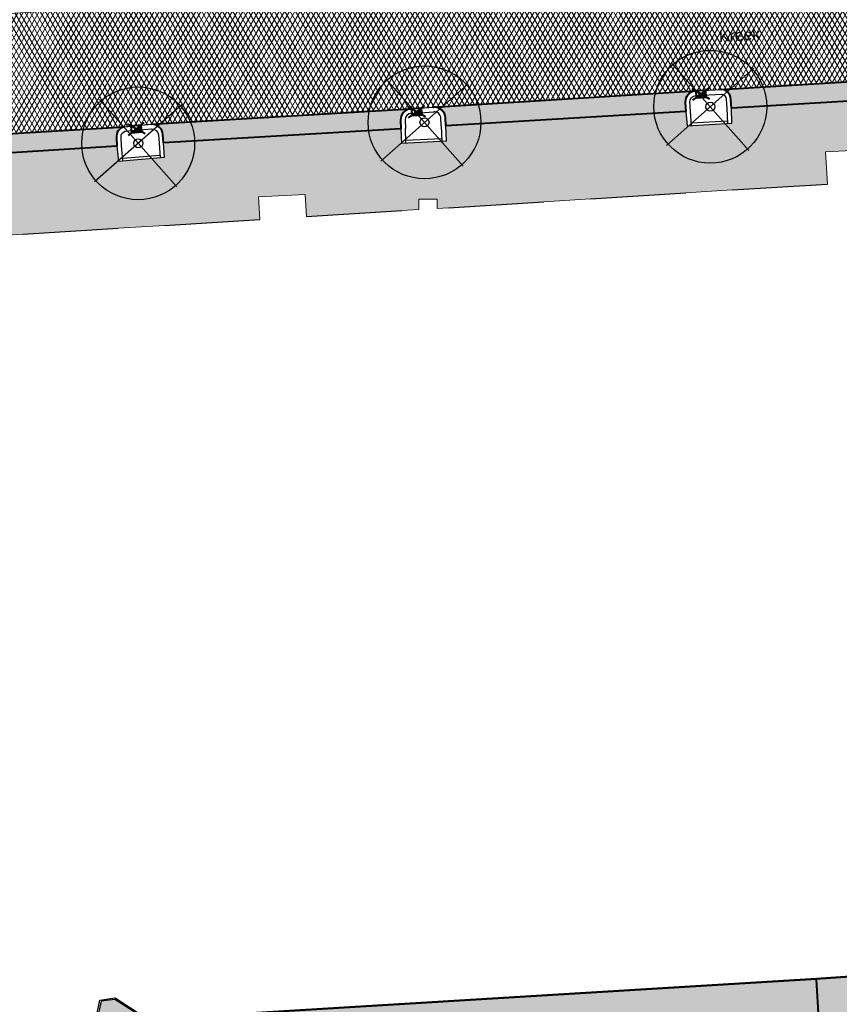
# Model space of a CAD drawing. Header units: metres. Extents: x -1 to 162893, y -2 to 502950.
# Tile 84 of 107: x 162574 to 162610, y 502707 to 502751. Entities that reach past the tile are written whole.
import ezdxf

# ---------------------------------------------------------------- set-up
doc = ezdxf.new("R2010")
doc.units = ezdxf.units.M
for name, color, linetype, lineweight in [('V-BH-IE-TERREINAFSCHEIDING_KUNSTMATIG_HEKWERK-G', 20, 'Continuous', 40), ('V-BH-RI-GWA_KOLK-S', 30, 'Continuous', 40), ('V-BH-VH-KANTOPSLUITING_OPSLUITBAND_100X200-G', 150, 'Continuous', 30), ('V-BH-VH-KANTOPSLUITING_OPSLUITBAND_60X200-G', 150, 'Continuous', 30), ('V-BH-VH-KANTOPSLUITING_TROTTOIRBAND_180 200-G', 6, 'Continuous', 30), ('V-BH-VH-KANTOPSLUITING_VOORKANTBAND-G', 2, 'Continuous', 30), ('V-BH-VH-MATERIAALGRENS-G', 7, 'Continuous', 30), ('V-WE-GR-BOOM-S', 1, 'Continuous', 30), ('V-WE-VH-GESLOTENVERHARDING_ASFALT-A-200', 12, 'Continuous', 18), ('V-WE-VH-OPENVERHARDING_BETONSTRAATSTEEN-A', 92, 'Continuous', 18), ('V-WE-VH-OPENVERHARDING_TEGEL-A', 92, 'Continuous', 18), ('V01-WE-VH-OPENVERHARDING_TEGEL-A', 92, 'Continuous', 18), ('X-XX-AL-LEGENDA-G', 7, 'Continuous', 0)]:
    doc.layers.add(name, color=color, linetype=linetype, lineweight=lineweight)
for name, color, linetype, lineweight, true_color in [('V-BH-VH-VERHARDING_BETONSTRAATSTEEN-A-Grijs-opritjes', 253, 'Continuous', 40, 0x828282), ('V-WE-VH-VERHARDING_ASFALT-A', 252, 'Continuous', 13, 0x696969), ('V-WE-VH-VERHARDING_TEGEL_300x300x45_GRIJS-A', 253, 'Continuous', 13, 0x828282), ('V-WE-VH-VERHARDING_TEGEL_300x300x60_GRIJS-A', 15, 'Continuous', 13, 0x815656)]:
    doc.layers.add(name, color=color, linetype=linetype, lineweight=lineweight, true_color=true_color)
doc.styles.add('StyleArial', font='arial.ttf')
pattern_1 = [(0, (0, 0), (0.3, 0.15), [0.3, -0.3]), (90, (0, 0), (-0.3, 2e-17), [])]

# ---------------------------------------------------------------- blocks, each defined once
blk = doc.blocks.new('V-SRI-KOLK_TROTTOIR-SO23')
at = {"layer": 'V-BH-RI-GWA_KOLK-S', "linetype": 'Continuous'}
blk.add_hatch(color=256, dxfattribs=at).paths.add_polyline_path([(-0.217, -0.162), (0.233, -0.138), (0.217, 0.162)])
at = {"layer": 'V-BH-RI-GWA_KOLK-S', "ltscale": 0.02}
for p, q in [((0.388, -0.229), (-0.388, 0.229)), ((-0.361, -0.27), (0.361, 0.27))]:
    blk.add_line(p, q, dxfattribs=at)
at = {"layer": 'V-BH-RI-GWA_KOLK-S', "ltscale": 0.2}
blk.add_line((0.217, 0.162), (-0.217, -0.162), dxfattribs=at)
at = {"layer": 'V-BH-RI-GWA_KOLK-S', "ltscale": 0.2, "flags": 128}
blk.add_lwpolyline([(0.217, 0.162), (-0.233, 0.138), (-0.217, -0.162), (0.233, -0.138), (0.217, 0.162)], dxfattribs=at)
blk = doc.blocks.new('V-SRI-KOLK_TROTTOIR-SO24')
at = {"layer": 'V-BH-RI-GWA_KOLK-S', "linetype": 'Continuous'}
blk.add_hatch(color=256, dxfattribs=at).paths.add_polyline_path([(-0.214, -0.165), (0.235, -0.135), (0.214, 0.165)])
at = {"layer": 'V-BH-RI-GWA_KOLK-S', "ltscale": 0.02}
for p, q in [((0.391, -0.224), (-0.391, 0.224)), ((-0.357, -0.274), (0.357, 0.274))]:
    blk.add_line(p, q, dxfattribs=at)
at = {"layer": 'V-BH-RI-GWA_KOLK-S', "ltscale": 0.2}
blk.add_line((0.214, 0.165), (-0.214, -0.165), dxfattribs=at)
at = {"layer": 'V-BH-RI-GWA_KOLK-S', "ltscale": 0.2, "flags": 128}
blk.add_lwpolyline([(0.214, 0.165), (-0.235, 0.135), (-0.214, -0.165), (0.235, -0.135), (0.214, 0.165)], dxfattribs=at)
blk = doc.blocks.new('V-SRI-KOLK_TROTTOIR-SO25')
at = {"layer": 'V-BH-RI-GWA_KOLK-S', "linetype": 'Continuous'}
blk.add_hatch(color=256, dxfattribs=at).paths.add_polyline_path([(-0.209, -0.171), (0.239, -0.127), (0.209, 0.171)])
at = {"layer": 'V-BH-RI-GWA_KOLK-S', "ltscale": 0.02}
for p, q in [((0.398, -0.212), (-0.398, 0.212)), ((-0.349, -0.285), (0.349, 0.285))]:
    blk.add_line(p, q, dxfattribs=at)
at = {"layer": 'V-BH-RI-GWA_KOLK-S', "ltscale": 0.2}
blk.add_line((0.209, 0.171), (-0.209, -0.171), dxfattribs=at)
at = {"layer": 'V-BH-RI-GWA_KOLK-S', "ltscale": 0.2, "flags": 128}
blk.add_lwpolyline([(0.209, 0.171), (-0.239, 0.127), (-0.209, -0.171), (0.239, -0.127), (0.209, 0.171)], dxfattribs=at)
blk = doc.blocks.new('V-SGR-BOOM_00145')
at = {"layer": 'V-WE-GR-BOOM-S', "ltscale": 0.0025}
for p, q in [((1.712, -1.936), (-1.712, 1.936)), ((1.936, 1.712), (-1.936, -1.712))]:
    blk.add_line(p, q, dxfattribs=at)
at = {"layer": 'V-WE-GR-BOOM-S', "ltscale": 2.5}
for radius in [2.5, 0.2]:
    blk.add_circle((0, 0), radius, dxfattribs=at)
blk = doc.blocks.new('V-SGR-BOOM_00146')
at = {"layer": 'V-WE-GR-BOOM-S', "ltscale": 0.0025}
for p, q in [((1.712, -1.936), (-1.712, 1.936)), ((1.936, 1.712), (-1.936, -1.712))]:
    blk.add_line(p, q, dxfattribs=at)
at = {"layer": 'V-WE-GR-BOOM-S', "ltscale": 2.5}
for radius in [2.5, 0.2]:
    blk.add_circle((0, 0), radius, dxfattribs=at)
blk = doc.blocks.new('V-SGR-BOOM_00148')
at = {"layer": 'V-WE-GR-BOOM-S', "ltscale": 0.0025}
for p, q in [((1.712, -1.936), (-1.712, 1.936)), ((1.936, 1.712), (-1.936, -1.712))]:
    blk.add_line(p, q, dxfattribs=at)
at = {"layer": 'V-WE-GR-BOOM-S', "ltscale": 2.5}
for radius in [2.5, 0.2]:
    blk.add_circle((0, 0), radius, dxfattribs=at)

msp = doc.modelspace()

# ---------------------------------------------------------------- hatches: boundary and pattern name
at = {"layer": 'V-WE-VH-GESLOTENVERHARDING_ASFALT-A-200'}
h = msp.add_hatch(dxfattribs=at)
h.set_pattern_fill('AVH-ASFALT-SO', color=256, scale=0.2, pattern_type=2)
h.set_pattern_definition([(60, (0, 0), (-0.17320508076, 0.1), []), (120, (0, 0), (-0.17320508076, -0.1), [])])
edge = h.paths.add_edge_path()
edge.add_line((162552.483, 502749.607), (162552.482, 502749.624))
edge.add_line((162552.482, 502749.624), (162568.766, 502750.628))
edge.add_line((162568.766, 502750.628), (162569.299, 502750.62))
edge.add_line((162569.299, 502750.62), (162572.936, 502750.87))
edge.add_line((162572.936, 502750.87), (162579.92, 502751.285))
edge.add_line((162579.92, 502751.285), (162583.667, 502751.501))
edge.add_line((162583.667, 502751.501), (162584.147, 502751.588))
edge.add_line((162584.147, 502751.588), (162613.622, 502753.385))
edge.add_line((162613.622, 502753.385), (162614.108, 502753.44))
edge.add_line((162614.108, 502753.44), (162616.483, 502753.582))
edge.add_line((162616.483, 502753.582), (162617.177, 502753.638))
edge.add_arc((162616.692, 502759.653), 6.034, 274.6133, 318.7896)
edge.add_line((162621.231, 502755.677), (162621.669, 502746.376))
edge.add_arc((162617.031, 502741.683), 6.599, 45.3394, 85.9734)
edge.add_line((162617.494, 502748.265), (162616.269, 502748.222))
edge.add_line((162616.269, 502748.222), (162604.791, 502747.509))
edge.add_line((162604.791, 502747.509), (162603.615, 502747.445))
edge.add_line((162603.615, 502747.445), (162592.024, 502746.725))
edge.add_line((162592.024, 502746.725), (162590.947, 502746.653))
edge.add_line((162590.947, 502746.653), (162579.493, 502745.97))
edge.add_line((162579.493, 502745.97), (162578.313, 502745.855))
edge.add_line((162578.313, 502745.855), (162566.914, 502745.182))
edge.add_line((162566.914, 502745.182), (162565.829, 502745.112))
edge.add_line((162565.829, 502745.112), (162554.222, 502744.393))
edge.add_line((162554.222, 502744.393), (162552.822, 502744.289))
edge.add_line((162552.822, 502744.289), (162552.483, 502749.607))
at = {"layer": 'V-WE-VH-OPENVERHARDING_BETONSTRAATSTEEN-A'}
h = msp.add_hatch(dxfattribs=at)
h.set_pattern_fill('AVH-BSS_KEIFORMAAT_HALFST', color=256, scale=2, angle=90, pattern_type=2)
h.set_pattern_definition([(90, (0, 0), (-0.21, 0.21), [0.21, -0.21]), (180, (0, 0), (-3e-17, -0.21), [])])
edge = h.paths.add_edge_path()
edge.add_arc((162604.747, 502747.081), 0.431, 358.4334, 444.0858)
edge.add_line((162604.791, 502747.509), (162616.269, 502748.222))
edge.add_arc((162616.323, 502747.736), 0.489, 96.3125, 183.7724)
edge.add_line((162615.835, 502747.704), (162615.852, 502747.322))
edge.add_line((162615.852, 502747.322), (162605.208, 502746.681))
edge.add_line((162605.208, 502746.681), (162605.177, 502747.069))
edge = h.paths.add_edge_path()
edge.add_arc((162592.039, 502746.225), 0.5, 2.6236, 93.8247)
edge.add_line((162592.005, 502746.724), (162592.024, 502746.725))
edge.add_line((162592.024, 502746.725), (162603.615, 502747.445))
edge.add_arc((162603.66, 502746.949), 0.498, 95.2034, 181.6828)
edge.add_line((162603.162, 502746.934), (162603.193, 502746.534))
edge.add_line((162603.193, 502746.534), (162592.554, 502745.905))
edge.add_line((162592.554, 502745.905), (162592.538, 502746.248))
edge = h.paths.add_edge_path()
edge.add_arc((162579.519, 502745.469), 0.501, 4.6585, 93.0005)
edge.add_line((162579.493, 502745.97), (162590.947, 502746.653))
edge.add_line((162590.947, 502746.653), (162591.018, 502746.658))
edge.add_arc((162591.051, 502746.159), 0.5, 93.8247, 181.784)
edge.add_line((162590.551, 502746.143), (162590.551, 502746.146))
edge.add_line((162590.551, 502746.146), (162590.563, 502745.773))
edge.add_line((162590.563, 502745.773), (162580.046, 502745.149))
edge.add_line((162580.046, 502745.149), (162580.019, 502745.51))
edge = h.paths.add_edge_path()
edge.add_arc((162566.909, 502744.656), 0.526, 7.2993, 89.5024)
edge.add_line((162566.914, 502745.182), (162578.313, 502745.855))
edge.add_arc((162578.391, 502745.434), 0.428, 100.5277, 189.66)
edge.add_line((162577.969, 502745.362), (162577.982, 502745))
edge.add_line((162577.982, 502745), (162567.457, 502744.331))
edge.add_line((162567.457, 502744.331), (162567.431, 502744.723))
edge = h.paths.add_edge_path()
edge.add_arc((162554.231, 502743.869), 0.524, 4.935, 90.9596)
edge.add_line((162554.222, 502744.393), (162565.829, 502745.112))
edge.add_arc((162565.934, 502744.568), 0.554, 100.8989, 178.6671)
edge.add_line((162565.38, 502744.581), (162565.419, 502744.194))
edge.add_line((162565.419, 502744.194), (162554.766, 502743.533))
edge.add_line((162554.766, 502743.533), (162554.753, 502743.914))
at = {"layer": 'V-WE-VH-OPENVERHARDING_TEGEL-A'}
h = msp.add_hatch(dxfattribs=at)
h.set_pattern_fill('AVH-TEGEL_300X300_HALFST', color=256, pattern_type=2)
h.set_pattern_definition(pattern_1)
h.paths.add_polyline_path([(162554.566, 502743.521), (162565.419, 502744.194), (162565.47, 502743.553), (162567.496, 502743.696), (162567.457, 502744.331), (162577.982, 502745), (162578.048, 502744.337), (162580.095, 502744.507), (162580.046, 502745.149), (162590.563, 502745.773), (162590.585, 502745.132), (162592.585, 502745.23), (162592.554, 502745.905), (162603.193, 502746.534), (162603.245, 502745.901), (162605.229, 502746.018), (162605.208, 502746.681), (162616.052, 502747.334), (162616.205, 502744.855), (162615.895, 502744.84), (162615.945, 502743.722), (162615.758, 502743.71), (162611.81, 502743.464), (162611.723, 502744.862), (162609.381, 502744.745), (162609.47, 502743.318), (162605.248, 502743.055), (162603.182, 502742.926), (162598.96, 502742.663), (162596.894, 502742.534), (162592.673, 502742.27), (162592.166, 502742.238), (162592.166, 502742.642), (162591.366, 502742.642), (162591.366, 502742.188), (162590.607, 502742.141), (162586.385, 502741.878), (162586.324, 502742.851), (162584.257, 502742.75), (162584.319, 502741.749), (162580.097, 502741.486), (162578.031, 502741.357), (162573.809, 502741.094), (162571.743, 502740.965), (162567.522, 502740.701), (162565.456, 502740.572), (162561.234, 502740.309), (162559.168, 502740.18), (162554.79, 502739.91)])
at = {"layer": 'V01-WE-VH-OPENVERHARDING_TEGEL-A'}
h = msp.add_hatch(dxfattribs=at)
h.set_pattern_fill('AVH-TEGEL_300X300_HALFST', color=256, pattern_type=2)
h.set_pattern_definition(pattern_1)
edge = h.paths.add_edge_path()
edge.add_arc((162627.381, 502775.541), 0.5, 92.7897, 183.9482)
edge.add_line((162626.882, 502775.506), (162626.882, 502775.506))
edge.add_line((162626.882, 502775.506), (162626.882, 502775.506))
edge.add_arc((162627.423, 502775.506), 0.541, 179.9331, 180.0669)
edge.add_line((162626.882, 502775.505), (162626.2, 502787.031))
edge.add_line((162626.2, 502787.031), (162626.195, 502787.103))
edge.add_arc((162626.694, 502787.136), 0.5, 183.727, 273.2892)
edge.add_line((162626.723, 502786.637), (162626.661, 502786.632))
edge.add_line((162626.661, 502786.632), (162626.704, 502786.635))
edge.add_line((162626.704, 502786.635), (162627.164, 502786.67))
edge.add_line((162627.164, 502786.67), (162627.803, 502776.062))
edge.add_line((162627.803, 502776.062), (162627.356, 502776.04))
edge = h.paths.add_edge_path()
edge.add_arc((162627.48, 502774.467), 0.5, 189.5311, 274.4349)
edge.add_line((162627.518, 502773.968), (162627.929, 502774))
edge.add_line((162627.929, 502774), (162628.572, 502763.431))
edge.add_line((162628.572, 502763.431), (162628.134, 502763.406))
edge.add_arc((162628.162, 502762.907), 0.5, 93.2452, 182.8979)
edge.add_line((162627.662, 502762.882), (162627.662, 502762.891))
edge.add_line((162627.662, 502762.891), (162626.986, 502774.373))
edge.add_arc((162627.439, 502774.433), 0.457, 187.606, 188.6542)
edge.add_line((162626.987, 502774.365), (162626.988, 502774.359))
edge.add_line((162626.988, 502774.359), (162626.99, 502774.346))
edge.add_line((162626.99, 502774.346), (162626.996, 502774.32))
edge.add_line((162626.996, 502774.32), (162626.999, 502774.306))
edge.add_line((162626.999, 502774.306), (162627.003, 502774.294))
edge.add_line((162627.003, 502774.294), (162627.012, 502774.268))
edge.add_line((162627.012, 502774.268), (162627.019, 502774.252))
edge.add_line((162627.019, 502774.252), (162626.997, 502774.317))
edge.add_arc((162627.439, 502774.433), 0.457, 192.4768, 194.8244, ccw=False)
edge.add_line((162626.993, 502774.335), (162626.986, 502774.384))
edge = h.paths.add_edge_path()
edge.add_arc((162629.707, 502737.833), 0.5, 93.5215, 181.2029)
edge.add_line((162629.207, 502737.822), (162629.206, 502737.882))
edge.add_line((162629.206, 502737.882), (162627.715, 502761.844))
edge.add_line((162627.715, 502761.844), (162627.714, 502761.861))
edge.add_arc((162628.214, 502761.886), 0.5, 182.8979, 273.2671)
edge.add_line((162628.242, 502761.387), (162628.696, 502761.413))
edge.add_line((162628.696, 502761.413), (162630.106, 502738.358))
edge.add_line((162630.106, 502738.358), (162629.676, 502738.332))
h.paths.add_polyline_path([(-0.819, -1.554), (47.99, -1.554), (47.99, 3.362), (-0.819, 3.362)], flags=9)
h = msp.add_hatch(dxfattribs=at)
h.set_pattern_fill('AVH-TEGEL_300X300_HALFST', color=256, pattern_type=2)
h.set_pattern_definition(pattern_1)
edge = h.paths.add_edge_path()
edge.add_arc((162551.443, 502714.761), 0.579, 268.3276, 278.4248)
edge.add_line((162551.528, 502714.188), (162556.303, 502714.513))
edge.add_line((162556.303, 502714.513), (162556.577, 502710.125))
edge.add_line((162556.577, 502710.125), (162556.776, 502710.137))
edge.add_line((162556.776, 502710.137), (162557.171, 502705.029))
edge.add_line((162557.171, 502705.029), (162577.095, 502706.273))
edge.add_line((162577.095, 502706.273), (162577.219, 502706.826))
edge.add_line((162577.219, 502706.826), (162577.279, 502707.091))
edge.add_line((162577.279, 502707.091), (162577.887, 502707.176))
edge.add_line((162577.887, 502707.176), (162579.165, 502706.351))
edge.add_line((162579.165, 502706.351), (162579.781, 502706.383))
edge.add_line((162579.781, 502706.383), (162580.016, 502706.296))
edge.add_line((162580.016, 502706.296), (162608.977, 502708.062))
edge.add_line((162608.977, 502708.062), (162610.47, 502708.153))
edge.add_line((162610.47, 502708.153), (162610.507, 502708.155))
edge.add_line((162610.507, 502708.155), (162610.687, 502705.235))
edge.add_line((162610.687, 502705.235), (162610.631, 502705.171))
edge.add_line((162610.631, 502705.171), (162578.958, 502703.107))
edge.add_line((162578.958, 502703.107), (162578.952, 502703.109))
edge.add_line((162578.952, 502703.109), (162577.163, 502703.006))
edge.add_line((162577.163, 502703.006), (162577.074, 502703.001))
edge.add_arc((162576.928, 502702.884), 0.188, 38.7735, 147.1295)
edge.add_line((162576.771, 502702.986), (162575.495, 502702.92))
edge.add_line((162575.495, 502702.92), (162575.003, 502702.894))
edge.add_arc((162574.94, 502702.718), 0.188, 70.2321, 115.7182)
edge.add_line((162574.859, 502702.887), (162572.944, 502702.787))
edge.add_arc((162572.91, 502702.603), 0.187, 79.585, 106.3653)
edge.add_line((162572.857, 502702.783), (162570.858, 502702.679))
edge.add_line((162570.858, 502702.679), (162544.906, 502701.089))
edge.add_line((162544.906, 502701.089), (162541.413, 502700.873))
edge.add_line((162541.413, 502700.873), (162540.965, 502708.052))
edge.add_line((162540.965, 502708.052), (162539.975, 502707.992))
edge.add_line((162539.975, 502707.992), (162539.79, 502710.978))
edge.add_line((162539.79, 502710.978), (162539.647, 502712.963))
edge.add_line((162539.647, 502712.963), (162539.612, 502713.51))
edge.add_line((162539.612, 502713.51), (162544.761, 502713.789))
edge.add_line((162544.761, 502713.789), (162551.426, 502714.182))

# ---------------------------------------------------------------- linework, layer by layer
at = {"layer": 'V-BH-IE-TERREINAFSCHEIDING_KUNSTMATIG_HEKWERK-G', "flags": 128}
msp.add_lwpolyline([(162609.084, 502706.311), (162608.977, 502708.062)], dxfattribs=at)
at = {"layer": 'V-BH-VH-KANTOPSLUITING_OPSLUITBAND_100X200-G'}
for p, q in [((162605.026, 502746.106), (162603.437, 502746.012)), ((162592.381, 502745.32), (162590.781, 502745.242)), ((162579.888, 502744.59), (162578.237, 502744.453))]:
    msp.add_line(p, q, dxfattribs=at)
at = {"layer": 'V-BH-VH-KANTOPSLUITING_OPSLUITBAND_60X200-G', "flags": 128}
msp.add_lwpolyline([(162556.831, 502710.2), (162557.226, 502705.093), (162577.046, 502706.33), (162577.16, 502706.839), (162577.23, 502707.145), (162577.901, 502707.239), (162579.181, 502706.412), (162579.79, 502706.444), (162580.025, 502706.357), (162608.973, 502708.122), (162610.466, 502708.213), (162621.391, 502708.879), (162621.774, 502710.815), (162622.094, 502712.78), (162622.258, 502714.233), (162622.329, 502715.115), (162622.408, 502717.641), (162622.354, 502719.452), (162620.803, 502743.956), (162618.476, 502743.821), (162618.408, 502744.903), (162615.958, 502744.783), (162616.005, 502743.725)], dxfattribs=at)
at = {"layer": 'V-BH-VH-KANTOPSLUITING_TROTTOIRBAND_180 200-G'}
for p, q in [((162603.626, 502747.245), (162604.802, 502747.309)), ((162605.008, 502746.675), (162605.029, 502746.006)), ((162590.96, 502746.453), (162592.037, 502746.525)), ((162592.354, 502745.896), (162592.337, 502746.267)), ((162603.445, 502745.913), (162603.392, 502746.55)), ((162578.332, 502745.656), (162579.512, 502745.771)), ((162590.751, 502746.153), (162590.763, 502745.779)), ((162590.785, 502745.142), (162590.763, 502745.78)), ((162592.354, 502745.896), (162592.385, 502745.22)), ((162578.247, 502744.354), (162578.181, 502745.02)), ((162579.847, 502745.134), (162579.896, 502744.49))]:
    msp.add_line(p, q, dxfattribs=at)
at = {"layer": 'V-BH-VH-KANTOPSLUITING_TROTTOIRBAND_180 200-G', "flags": 128}
for points in [[(162603.392, 502746.549), (162603.362, 502746.944, -0.392276), (162603.633, 502747.246, -0.392276)], [(162604.77, 502747.31, -0.392159), (162604.977, 502747.074), (162604.977, 502747.064), (162605.009, 502746.665)], [(162579.503, 502745.77, -0.405202), (162579.82, 502745.494), (162579.847, 502745.134)], [(162578.182, 502745.007), (162578.168, 502745.382), (162578.166, 502745.396, -0.409785), (162578.35, 502745.658, -0.409785)]]:
    msp.add_lwpolyline(points, format="xyb", dxfattribs=at)
at = {"layer": 'V-BH-VH-KANTOPSLUITING_TROTTOIRBAND_180 200-G'}
for centre, start, end in [((162591.051, 502746.159), 93.8247, 181.784), ((162592.039, 502746.225), 2.6236, 93.8247)]:
    msp.add_arc(centre, 0.3, start, end, dxfattribs=at)
at = {"layer": 'V-BH-VH-KANTOPSLUITING_VOORKANTBAND-G'}
msp.add_line((162590.551, 502746.146), (162590.563, 502745.773), dxfattribs=at)
at = {"layer": 'V-BH-VH-KANTOPSLUITING_VOORKANTBAND-G', "flags": 128}
for points in [[(162603.615, 502747.445), (162604.791, 502747.509)], [(162590.947, 502746.653), (162592.024, 502746.725)], [(162603.193, 502746.534), (162603.245, 502745.901), (162605.229, 502746.018), (162605.208, 502746.681)], [(162592.554, 502745.905), (162592.537, 502746.276)], [(162578.313, 502745.855), (162579.493, 502745.97)], [(162590.563, 502745.773), (162590.585, 502745.132), (162592.585, 502745.23), (162592.554, 502745.905)], [(162615.945, 502743.722), (162615.895, 502744.84), (162618.464, 502744.966), (162618.532, 502743.884), (162620.859, 502744.019), (162622.414, 502719.455), (162622.468, 502717.641), (162622.389, 502715.112), (162622.318, 502714.227), (162622.153, 502712.772), (162621.833, 502710.804), (162621.441, 502708.822), (162610.47, 502708.153), (162608.977, 502708.062), (162580.016, 502706.296), (162579.781, 502706.383), (162579.165, 502706.351), (162577.887, 502707.176), (162577.279, 502707.091), (162577.219, 502706.826), (162577.095, 502706.273), (162557.171, 502705.029), (162556.776, 502710.137)], [(162577.982, 502745), (162578.048, 502744.337), (162580.095, 502744.507), (162580.046, 502745.149)]]:
    msp.add_lwpolyline(points, dxfattribs=at)
for points in [[(162605.208, 502746.681), (162605.177, 502747.069, 0.392159), (162604.791, 502747.509, 0.392159)], [(162603.615, 502747.445, 0.396329), (162603.162, 502746.934), (162603.193, 502746.534)], [(162578.313, 502745.855, 0.409785), (162577.969, 502745.362), (162577.982, 502745)], [(162580.046, 502745.149), (162580.019, 502745.51, 0.405763), (162579.493, 502745.97, 0.405763)]]:
    msp.add_lwpolyline(points, format="xyb", dxfattribs=at)
at = {"layer": 'V-BH-VH-KANTOPSLUITING_VOORKANTBAND-G'}
for centre, start, end in [((162591.051, 502746.159), 93.8247, 181.784), ((162592.039, 502746.225), 2.6236, 93.8247)]:
    msp.add_arc(centre, 0.5, start, end, dxfattribs=at)
at = {"layer": 'V-BH-VH-MATERIAALGRENS-G'}
msp.add_line((162616.052, 502747.334), (162605.208, 502746.681), dxfattribs=at)
at = {"layer": 'V-BH-VH-MATERIAALGRENS-G', "flags": 128}
for points in [[(162604.791, 502747.509), (162616.269, 502748.222)], [(162592.024, 502746.725), (162603.615, 502747.445)], [(162579.493, 502745.97), (162590.947, 502746.653)], [(162603.193, 502746.534), (162592.554, 502745.905)], [(162566.914, 502745.182), (162578.313, 502745.855)], [(162590.563, 502745.773), (162580.046, 502745.149)], [(162577.982, 502745), (162567.457, 502744.331)], [(162605.248, 502743.055), (162609.47, 502743.318)], [(162598.96, 502742.663), (162603.182, 502742.926)], [(162592.673, 502742.27), (162596.894, 502742.534)], [(162586.385, 502741.878), (162590.607, 502742.141)], [(162580.097, 502741.486), (162584.319, 502741.749)], [(162573.809, 502741.094), (162578.031, 502741.357)]]:
    msp.add_lwpolyline(points, dxfattribs=at)
at = {"layer": 'V-BH-VH-VERHARDING_BETONSTRAATSTEEN-A-Grijs-opritjes', "flags": 128}
for points in [[(162605.177, 502747.069, 0.392159), (162604.791, 502747.509), (162604.791, 502747.509), (162616.269, 502748.222), (162616.269, 502748.222, 0.401288), (162615.835, 502747.704), (162615.852, 502747.322), (162605.208, 502746.681), (162605.177, 502747.069)], [(162592.538, 502746.248, 0.420367), (162592.005, 502746.724), (162592.005, 502746.724), (162592.024, 502746.725), (162603.615, 502747.445), (162603.615, 502747.445), (162603.615, 502747.445, 0.396329), (162603.162, 502746.934), (162603.162, 502746.934), (162603.193, 502746.534), (162592.554, 502745.905), (162592.538, 502746.248)], [(162580.019, 502745.51, 0.405763), (162579.493, 502745.97), (162579.493, 502745.97), (162590.947, 502746.653), (162591.018, 502746.658), (162591.018, 502746.658), (162591.018, 502746.658, 0.40382), (162590.551, 502746.143), (162590.551, 502746.143), (162590.551, 502746.146), (162590.563, 502745.773), (162580.046, 502745.149), (162580.019, 502745.51)], [(162567.431, 502744.723, 0.374895), (162566.914, 502745.182), (162578.313, 502745.855, 0.409785), (162577.969, 502745.362), (162577.982, 502745), (162567.457, 502744.331), (162567.431, 502744.723)]]:
    msp.add_lwpolyline(points, format="xyb", dxfattribs=at)
at = {"layer": 'V-WE-VH-VERHARDING_ASFALT-A', "flags": 128}
msp.add_lwpolyline([(162572.936, 502750.87), (162579.92, 502751.285), (162583.667, 502751.501), (162584.147, 502751.588), (162613.622, 502753.385), (162614.108, 502753.44), (162616.483, 502753.582), (162617.177, 502753.638, 0.195179), (162621.231, 502755.677), (162621.669, 502746.376, 0.179181), (162617.494, 502748.265), (162616.269, 502748.222), (162604.791, 502747.509), (162603.615, 502747.445), (162592.024, 502746.725), (162590.947, 502746.653), (162579.493, 502745.97), (162578.313, 502745.855), (162566.914, 502745.182)], format="xyb", dxfattribs=at)
at = {"layer": 'V-WE-VH-VERHARDING_TEGEL_300x300x45_GRIJS-A', "flags": 128}
msp.add_lwpolyline([(162551.426, 502714.182, 0.044086), (162551.528, 502714.188), (162551.528, 502714.188), (162556.303, 502714.513), (162556.577, 502710.125), (162556.776, 502710.137), (162557.171, 502705.029), (162577.095, 502706.273), (162577.219, 502706.826), (162577.279, 502707.091), (162577.887, 502707.176), (162579.165, 502706.351), (162579.781, 502706.383), (162580.016, 502706.296), (162608.977, 502708.062), (162610.47, 502708.153), (162610.507, 502708.155), (162610.687, 502705.235), (162612.528, 502675.814), (162612.468, 502675.814), (162610.631, 502705.171), (162578.958, 502703.107)], format="xyb", dxfattribs=at)
at = {"layer": 'V-WE-VH-VERHARDING_TEGEL_300x300x60_GRIJS-A', "flags": 128}
for points in [[(162567.457, 502744.331), (162577.982, 502745), (162578.048, 502744.337), (162580.095, 502744.507), (162580.046, 502745.149), (162590.563, 502745.773), (162590.585, 502745.132), (162592.585, 502745.23), (162592.554, 502745.905), (162603.193, 502746.534), (162603.245, 502745.901), (162605.229, 502746.018), (162605.208, 502746.681), (162616.052, 502747.334)], [(162611.723, 502744.862), (162609.381, 502744.745), (162609.47, 502743.318), (162605.248, 502743.055), (162603.182, 502742.926), (162598.96, 502742.663), (162596.894, 502742.534), (162592.673, 502742.27), (162592.166, 502742.238), (162592.166, 502742.642), (162591.366, 502742.642), (162591.366, 502742.188), (162590.607, 502742.141), (162586.385, 502741.878), (162586.324, 502742.851), (162584.257, 502742.75), (162584.319, 502741.749), (162580.097, 502741.486), (162578.031, 502741.357), (162573.809, 502741.094), (162571.743, 502740.965)]]:
    msp.add_lwpolyline(points, dxfattribs=at)

# ---------------------------------------------------------------- block references
at = {"color": 7, "linetype": 'Continuous', "lineweight": 0}
for name, p in [('V-SGR-BOOM_00148', (162604.271, 502746.745)), ('V-SGR-BOOM_00146', (162591.61, 502746.052)), ('V-SGR-BOOM_00145', (162578.925, 502745.125)), ('V-SRI-KOLK_TROTTOIR-SO23', (162603.863, 502747.308)), ('V-SRI-KOLK_TROTTOIR-SO24', (162591.265, 502746.524)), ('V-SRI-KOLK_TROTTOIR-SO25', (162578.842, 502745.755))]:
    msp.add_blockref(name, p, dxfattribs=at)

# ---------------------------------------------------------------- texts
at = {"layer": 'X-XX-AL-LEGENDA-G', "color": 7, "linetype": 'Continuous', "lineweight": 0, "insert": (162605.567, 502749.915), "char_height": 0.5, "attachment_point": 5, "rotation": 3.2, "line_spacing_factor": 0.8, "style": 'StyleArial'}
msp.add_mtext('Kreek', dxfattribs=at)

doc.saveas('drawing.dxf')
